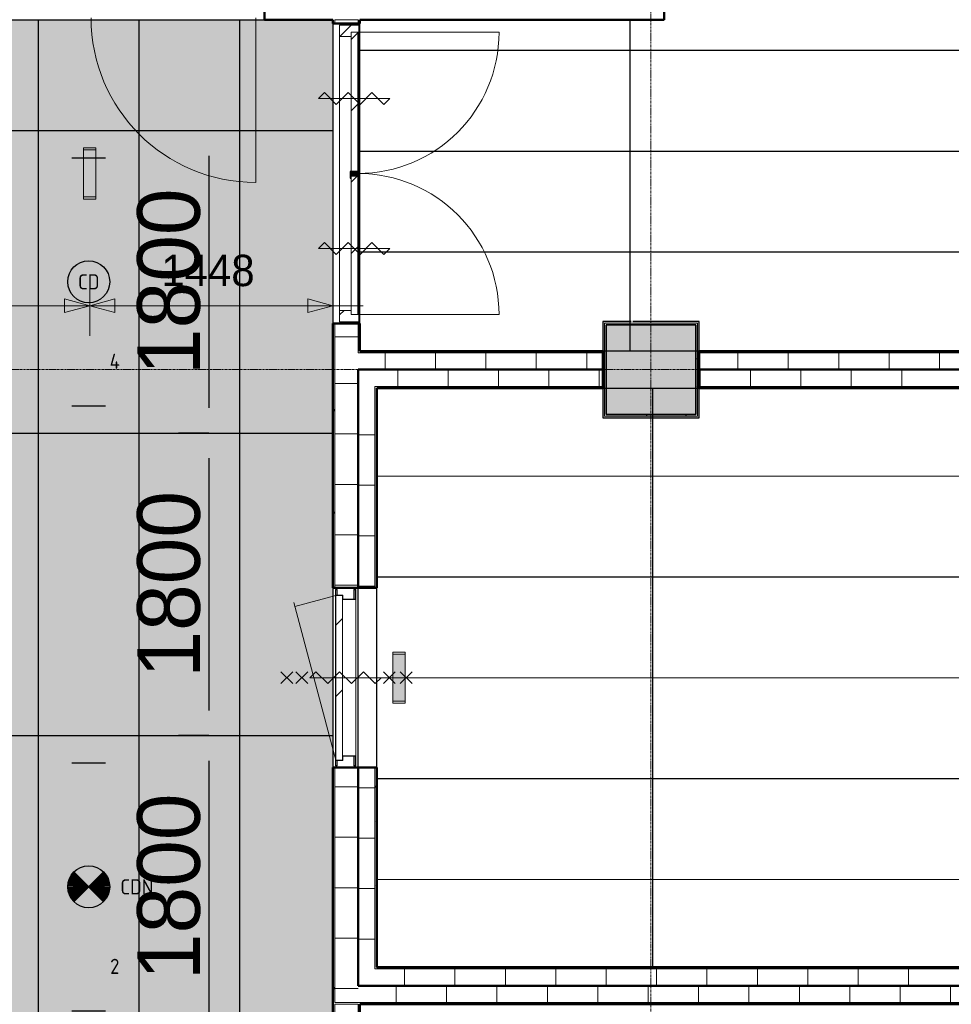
# Model space of a CAD drawing. Header units: millimetres. Extents: x -1224 to 86389, y -20577 to 46356.
# Tile 39 of 46: x 44759 to 50305, y 21052 to 26910. Entities that reach past the tile are written whole.
import ezdxf
from ezdxf.enums import TextEntityAlignment as Align

# ---------------------------------------------------------------- set-up
doc = ezdxf.new("R2010")
doc.units = ezdxf.units.MM
doc.linetypes.add('stramien', pattern=[22.225, 12.7, -3.175, 3.175, -3.175])
for name, color, linetype, lineweight in [('A-ANNO-DIMS', 1, 'Continuous', 18), ('A-CLNG-SUSP', 5, 'Continuous', 25), ('A-DETL-GENF', 3, 'Continuous', 18), ('A-DOOR', 1, 'Continuous', 25), ('A-FLOR-PATT', 8, 'Continuous', 18), ('A-GENM', 6, 'Continuous', 18), ('A-WALL-PATT', 2, 'Continuous', 50), ('I-WALL', 2, 'Continuous', 25), ('S-COLS', 6, 'Continuous', 18), ('S-GRID', 1, 'Continuous', 18)]:
    doc.layers.add(name, color=color, linetype=linetype, lineweight=lineweight)
for name, color, linetype in [('ATN HWC', 240, 'Continuous'), ('ATN Lattenplafond', 20, 'Continuous'), ('EL6311--', 3, 'Continuous'), ('EL6321--', 3, 'Continuous')]:
    doc.layers.add(name, color=color, linetype=linetype)
doc.styles.add('Frutiger', font='txt', dxfattribs={"height": 186.571782})
doc.styles.add('Frutiger_3', font='txt', dxfattribs={"height": 373.143564})
doc.styles.add('STABICAD-018', font='ISO8.SHX', dxfattribs={"height": 90})
doc.dimstyles.new('00_KU_2_5mm_-_pijl', dxfattribs={"dimscale": 304.8, "dimtxt": 250, "dimasz": 0.492126, "dimexe": 0.590551, "dimexo": 0.0625, "dimgap": 0.164042, "dimtad": 1, "dimdec": 0, "dimzin": 0, "dimdsep": 46, "dimtxsty": 'Frutiger_3', "dimsah": 1, "dimcen": 0.09, "dimdle": 0.590551, "dimazin": 0, "dimtfac": 1, "dimtdec": 0, "dimtix": 1, "dimtmove": 0, "dimatfit": 3, "dimfxl": 0.590551, "dimfxlon": 1, "dimtvp": 1, "dimtolj": 1, "dimtzin": 0, "dimarcsym": 2})

# ---------------------------------------------------------------- blocks, each defined once
blk = doc.blocks.new('*U30')
at = {"color": 0, "linetype": 'ByBlock'}
for p, q in [((-14.76, 2), (-14.76, -2)), ((14.76, 2), (14.76, -2))]:
    blk.add_line(p, q, dxfattribs=at)
at = {"color": 0, "linetype": 'Continuous'}
blk.add_circle((0, 0), 2.5, dxfattribs=at)
at = {"color": 0, "linetype": 'ByBlock'}
for points in [[(-2.5, 0.75), (-14.76, 0.75), (-2.5, -0.75), (-14.76, -0.75)], [(2.5, 0.75), (14.76, 0.75), (2.5, -0.75), (14.76, -0.75)]]:
    blk.add_solid(points, dxfattribs=at)
at = {"color": 0, "linetype": 'Continuous', "style": 'STABICAD-018'}
for tag, p in [('PANEL', (0, 8)), ('CIRCUIT', (0, 5)), ('SUBCIRCUIT', (4.5, 5)), ('LIGHTFIXTURECODE', (0, 0)), ('SWITCHCODE', (4.5, -3))]:
    blk.add_attdef(tag, text='', height=1.8, dxfattribs=at).set_placement(p, align=Align.MIDDLE)
blk = doc.blocks.new('E00018')
at = {"color": 0, "linetype": 'Continuous'}
for p, q in [((-1.77, -1.77), (1.77, 1.77)), ((1.77, -1.77), (-1.77, 1.77))]:
    blk.add_line(p, q, dxfattribs=at)
at = {"color": 0, "linetype": 'Continuous', "const_width": 2.5}
for points in [[(-0.88, 0.88, -0.198912), (0, 1.25, -0.198912), (0.88, 0.88, -1)], [(-0.88, -0.88, 0.198912), (0, -1.25, 0.198912), (0.88, -0.88, 1)]]:
    blk.add_lwpolyline(points, format="xyb", dxfattribs=at)
blk = doc.blocks.new('*U32')
at = {"color": 0, "linetype": 'ByBlock'}
for p, q in [((-14.76, 2), (-14.76, -2)), ((14.76, 2), (14.76, -2))]:
    blk.add_line(p, q, dxfattribs=at)
at = {"color": 0, "linetype": 'Continuous'}
blk.add_circle((0, 0), 2.5, dxfattribs=at)
at = {"color": 0, "linetype": 'ByBlock'}
for points in [[(-2.5, 0.75), (-14.76, 0.75), (-2.5, -0.75), (-14.76, -0.75)], [(2.5, 0.75), (14.76, 0.75), (2.5, -0.75), (14.76, -0.75)]]:
    blk.add_solid(points, dxfattribs=at)
blk.add_blockref('E00018', (0, 0), dxfattribs=at)
at = {"color": 0, "linetype": 'Continuous', "style": 'STABICAD-018'}
for tag, p in [('PANEL', (0, 8)), ('CIRCUIT', (0, 5)), ('SUBCIRCUIT', (4.5, 5)), ('LIGHTFIXTURECODE', (0, 0)), ('SWITCHCODE', (4.5, -3))]:
    blk.add_attdef(tag, text='', height=1.8, dxfattribs=at).set_placement(p, align=Align.MIDDLE)
blk = doc.blocks.new('*D43')
at = {"layer": 'ATN Lattenplafond', "color": 0, "lineweight": -2, "transparency": 16777216}
for p, q in [((45884.5, 24450.7), (46064.5, 24450.7)), ((45884.5, 24300.7), (45884.5, 22800.7)), ((45884.5, 22650.7), (45704.5, 22650.7))]:
    blk.add_line(p, q, dxfattribs=at)
at = {"layer": 'ATN Lattenplafond', "color": 0, "transparency": 16777216}
for points in [[(45859.5, 24300.7), (45909.5, 24300.7), (45884.5, 24450.7)], [(45859.5, 22800.7), (45909.5, 22800.7), (45884.5, 22650.7)]]:
    blk.add_solid(points, dxfattribs=at)
at = {"layer": 'Defpoints', "color": 0, "transparency": 16777216}
for p in [(45881, 24450.7), (45884.5, 22650.7), (45884.5, 22650.7)]:
    blk.add_point(p, dxfattribs=at)
at = {"layer": 'ATN Lattenplafond', "color": 0, "transparency": 16777216, "insert": (45647.9, 23550.7), "char_height": 373.14, "attachment_point": 5, "rotation": 90, "style": 'Frutiger_3'}
blk.add_mtext('\\A1;1800', dxfattribs=at)
blk = doc.blocks.new('*D44')
at = {"layer": 'ATN Lattenplafond', "color": 0, "lineweight": -2, "transparency": 16777216}
for p, q in [((45884.5, 22650.7), (46064.5, 22650.7)), ((45884.5, 22500.7), (45884.5, 21000.7)), ((45884.5, 20850.7), (45704.5, 20850.7))]:
    blk.add_line(p, q, dxfattribs=at)
at = {"layer": 'ATN Lattenplafond', "color": 0, "transparency": 16777216}
for points in [[(45859.5, 22500.7), (45909.5, 22500.7), (45884.5, 22650.7)], [(45859.5, 21000.7), (45909.5, 21000.7), (45884.5, 20850.7)]]:
    blk.add_solid(points, dxfattribs=at)
at = {"layer": 'Defpoints', "color": 0, "transparency": 16777216}
for p in [(45881, 22650.7), (45884.5, 20850.7), (45884.5, 20850.7)]:
    blk.add_point(p, dxfattribs=at)
at = {"layer": 'ATN Lattenplafond', "color": 0, "transparency": 16777216, "insert": (45647.9, 21750.7), "char_height": 373.14, "attachment_point": 5, "rotation": 90, "style": 'Frutiger_3'}
blk.add_mtext('\\A1;1800', dxfattribs=at)
blk = doc.blocks.new('*D48')
at = {"layer": 'ATN Lattenplafond', "color": 0, "lineweight": -2, "transparency": 16777216}
for p, q in [((45884.5, 26250.7), (46064.5, 26250.7)), ((45884.5, 26100.7), (45884.5, 24600.7)), ((45884.5, 24450.7), (45704.5, 24450.7))]:
    blk.add_line(p, q, dxfattribs=at)
at = {"layer": 'ATN Lattenplafond', "color": 0, "transparency": 16777216}
for points in [[(45859.5, 26100.7), (45909.5, 26100.7), (45884.5, 26250.7)], [(45859.5, 24600.7), (45909.5, 24600.7), (45884.5, 24450.7)]]:
    blk.add_solid(points, dxfattribs=at)
at = {"layer": 'Defpoints', "color": 0, "transparency": 16777216}
for p in [(45881, 26250.7), (45884.5, 24450.7), (45884.5, 24450.7)]:
    blk.add_point(p, dxfattribs=at)
at = {"layer": 'ATN Lattenplafond', "color": 0, "transparency": 16777216, "insert": (45647.9, 25350.7), "char_height": 373.14, "attachment_point": 5, "rotation": 90, "style": 'Frutiger_3'}
blk.add_mtext('\\A1;1800', dxfattribs=at)

msp = doc.modelspace()

# ---------------------------------------------------------------- hatches: boundary and pattern name
at = {"layer": 'A-ANNO-DIMS'}
for points in [[(45176, 25208.4), (45026, 25248.6), (45026, 25168.2)], [(45176, 25208.4), (45026, 25248.6), (45026, 25168.2)], [(45176, 25208.4), (45326, 25168.2), (45326, 25248.6)], [(45176, 25208.4), (45326, 25168.2), (45326, 25248.6)], [(46624.3, 25208.4), (46474.3, 25248.6), (46474.3, 25168.2)]]:
    msp.add_hatch(color=256, dxfattribs=at).paths.add_polyline_path(points, flags=0)
at = {"layer": 'A-DOOR', "lineweight": 18}
h = msp.add_hatch(dxfattribs=at)
h.set_pattern_fill('FP_134', color=256, angle=90, style=0, pattern_type=2)
h.set_pattern_definition([(45, (0.0004, -0.0001), (-91.92388, 91.92388), [])])
h.paths.add_polyline_path([(46777.8, 25113.2), (46777.8, 25155.2), (46732.8, 25155.2), (46732.8, 25180.2), (46663.8, 25180.2), (46663.8, 25113.2), (46760.4, 25113.2)], flags=0)
h.paths.add_polyline_path([(46732.8, 26810.2), (46732.8, 26835.2), (46777.8, 26835.2), (46777.8, 26877.2), (46663.8, 26877.2), (46663.8, 26810.2)], flags=0)
h = msp.add_hatch(dxfattribs=at)
h.set_pattern_fill('FP_136', color=256, angle=90, style=0, pattern_type=2)
h.set_pattern_definition([(45, (0.0004, 0.0001), (-212.132, 212.132), [])])
h.paths.add_polyline_path([(46732.8, 26007.8), (46772.1, 26007.8), (46772.8, 26835.2), (46732.8, 26835.2), (46732.8, 26021.8)], flags=0)
h = msp.add_hatch(dxfattribs=at)
h.set_pattern_fill('FP_135', color=256, angle=90, style=0, pattern_type=2)
h.set_pattern_definition([(45, (0.0004, -0.0001), (-212.132, 212.132), [])])
h.paths.add_polyline_path([(46760.4, 25155.2), (46772.8, 25155.2), (46772.1, 25981.8), (46732.8, 25981.8), (46732.8, 25155.2)], flags=0)
h.paths.add_polyline_path([(46772.1, 25986.8), (46772.1, 25995.2), (46732.8, 25995.2), (46732.8, 25986.8)], flags=0)
h = msp.add_hatch(dxfattribs=at)
h.set_pattern_fill('FP_216', color=256, angle=90, style=0, pattern_type=2)
h.set_pattern_definition([(45, (0.0004, -0.0002), (-212.132, 212.132), [])])
h.paths.add_polyline_path([(46681.8, 22504.8), (46681.8, 23484.8), (46641.8, 23484.8), (46641.8, 22504.8)], flags=0)
at = {"layer": 'A-FLOR-PATT'}
h = msp.add_hatch(color=50, dxfattribs=at)
h.paths.add_polyline_path([(52906.9, 2678.2), (53916.6, 2678.2), (53916.6, 2928.2), (54166.6, 2928.2), (54166.6, 2980.2), (52283.6, 2980.2), (52283.6, 2678.2), (52292.3, 2678.2)], flags=0)
h.paths.add_polyline_path([(50449.6, 2678.2), (52083.6, 2678.2), (52083.6, 2980.2), (50449.6, 2980.2), (50449.6, 2871.9)], flags=0)
h.paths.add_polyline_path([(50249.6, 2978.2), (50249.6, 2980.2), (43716.6, 2980.2), (43716.6, 2978.2), (47375, 2978.2)], flags=0)
h.paths.add_polyline_path([(42729.6, 8041.2), (43303.6, 8041.2), (43303.6, 8615.2), (42729.6, 8615.2), (42729.6, 8051.2)], flags=0)
h.paths.add_polyline_path([(48783.6, 8051.2), (48793.6, 8051.2), (48793.6, 8605.2), (48239.6, 8605.2), (48239.6, 8051.2), (48249.6, 8051.2)], flags=0)
h.paths.add_polyline_path([(48759.1, 8061.2), (48249.6, 8061.2), (48249.6, 8595.2), (48783.6, 8595.2), (48783.6, 8061.2), (48763.3, 8061.2)], flags=0)
h.paths.add_polyline_path([(42749.6, 8061.2), (42749.6, 8595.2), (43283.6, 8595.2), (43283.6, 8061.2)], flags=0)
h.paths.add_polyline_path([(43303.6, 13541.2), (43303.6, 14115.2), (42729.6, 14115.2), (42729.6, 13541.2), (43283.6, 13541.2)], flags=0)
h.paths.add_polyline_path([(48783.6, 13551.2), (48793.6, 13551.2), (48793.6, 14105.2), (48239.6, 14105.2), (48239.6, 13551.2), (48249.6, 13551.2)], flags=0)
h.paths.add_polyline_path([(48778.3, 13561.2), (48249.6, 13561.2), (48249.6, 14095.2), (48783.6, 14095.2), (48783.6, 13561.2)], flags=0)
h.paths.add_polyline_path([(43260.8, 13561.2), (42749.6, 13561.2), (42749.6, 14095.2), (43283.6, 14095.2), (43283.6, 13561.2)], flags=0)
h.paths.add_polyline_path([(54136.2, 17385.2), (54166.6, 17385.2), (54166.6, 17395.2), (53816.6, 17395.2), (53816.6, 17385.2)], flags=0)
h.paths.add_polyline_path([(43715.1, 17393.2), (43716.6, 17393.2), (43716.6, 17395.2), (37666.6, 17395.2), (37666.6, 17393.2), (43687.1, 17393.2)], flags=0)
h.paths.add_polyline_path([(53816.6, 17595.2), (54166.6, 17595.2), (54166.6, 17605.2), (53816.6, 17605.2)], flags=0)
h.paths.add_polyline_path([(43116.6, 17705.2), (43116.6, 17715.2), (42916.6, 17715.2), (42916.6, 17705.2), (43072.5, 17705.2)], flags=0)
h.paths.add_polyline_path([(41566.6, 17908.2), (41566.6, 19078.2), (41416.6, 19078.2), (41416.6, 17908.2), (41535.8, 17908.2)], flags=0)
h.paths.add_polyline_path([(48240.6, 19051.2), (48793.6, 19051.2), (48793.6, 19605.2), (48240.6, 19605.2), (48240.6, 19227.9)], flags=0)
h.paths.add_polyline_path([(48763.4, 19061.2), (48249.6, 19061.2), (48249.6, 19595.2), (48783.6, 19595.2), (48783.6, 19061.2)], flags=0)
h.paths.add_polyline_path([(54166.6, 19227.9), (54166.6, 19228.2), (54136.2, 19227.9)], flags=0)
h.paths.add_polyline_path([(31748.7, 19478.2), (31916.6, 19478.2), (31916.6, 19480.2), (18922, 19480.2), (18922, 19490.2), (15782, 19490.2), (15782, 19480.2), (4674.6, 19480.2), (4674.6, 19490.2), (4666.6, 19490.2), (4666.6, 19478.2), (31743.1, 19478.2)], flags=0)
h.paths.add_polyline_path([(41535.8, 19578.2), (41566.6, 19578.2), (41565.5, 20734.4), (41416.6, 20734.4), (41416.6, 19578.2)], flags=0)
h.paths.add_polyline_path([(43564.6, 20951.2), (43564.6, 21061.2), (43563.3, 21061.2), (43563.3, 20951.2)], flags=0)
h.paths.add_polyline_path([(31916.6, 21051.2), (31916.6, 23626.2), (31766.6, 23626.2), (31766.6, 23346.8), (31770.6, 23346.8), (31770.6, 21682.8), (31766.6, 21682.8), (31766.6, 21051.2)], flags=0)
h.paths.add_polyline_path([(31656.6, 21051.2), (31656.6, 23736.2), (31606.6, 23736.2), (31606.6, 21051.2)], flags=0)
h.paths.add_polyline_path([(53521.6, 21051.2), (54166.6, 21051.2), (54166.6, 21061.2), (53816.6, 21061.2), (53816.6, 21051.9), (52292.3, 21051.2)], flags=0)
h.paths.add_polyline_path([(35990.6, 21053.2), (35990.6, 21061.2), (32116.6, 21061.2), (32116.6, 21053.2), (35082, 21053.2)], flags=0)
h.paths.add_polyline_path([(36090.6, 21053.2), (36416.6, 21053.2), (36416.6, 21061.2), (36090.6, 21061.2)], flags=0)
h.paths.add_polyline_path([(46784.3, 21061.9), (46784.3, 21062.9), (46774.3, 21061.9)], flags=0)
h.paths.add_polyline_path([(54136.2, 21261.2), (54166.6, 21261.2), (54166.6, 21271.2), (53816.6, 21271.2), (53816.6, 21261.2)], flags=0)
h.paths.add_polyline_path([(54166.6, 22894.9), (54166.6, 22895.2), (54136.2, 22894.9)], flags=0)
h.paths.add_polyline_path([(31916.6, 23736.2), (31916.6, 23968.4), (31906.6, 23968.4), (31906.6, 23736.2), (31911.6, 23736.2)], flags=0)
h.paths.add_polyline_path([(32116.6, 23781.2), (32121.6, 23781.2), (32121.6, 23791.2), (32126.6, 23791.2), (32126.6, 24551.2), (32121.6, 24551.2), (32121.6, 24561.2), (32116.6, 24561.2), (32116.6, 23789.7)], flags=0)
h.paths.add_polyline_path([(48239.6, 24541.2), (48803.6, 24541.2), (48803.6, 24717.9), (48793.6, 24717.9), (48793.6, 24551.2), (48239.6, 24551.2), (48239.6, 24717.9), (48229.6, 24717.9), (48229.6, 24541.2)], flags=0)
h.paths.add_polyline_path([(32288.6, 24551.2), (32293.6, 24551.2), (32293.6, 25105.2), (32123.6, 25105.2), (32123.6, 26910.2), (32091.6, 26910.2), (32091.6, 25105.2), (31739.6, 25105.2), (31739.6, 25095.2), (32283.6, 25095.2), (32283.6, 24561.2), (32288.6, 24561.2)], flags=0)
h.paths.add_polyline_path([(31916.6, 24551.2), (31916.6, 24561.2), (31911.6, 24561.2), (31911.6, 24551.2)], flags=0)
h.paths.add_polyline_path([(31739.6, 24551.2), (31749.6, 24551.2), (31749.6, 24556.2), (31739.6, 24556.2)], flags=0)
h.paths.add_polyline_path([(26792.7, 24561.2), (26791.6, 24863), (26786.8, 24864.5), (26783.6, 24865.2), (26784.2, 24561.2)], flags=0)
h.paths.add_polyline_path([(21289.8, 24862.8), (21289.8, 24863.9), (21287.7, 24863.2)], flags=0)
h.paths.add_polyline_path([(21283.6, 24561.2), (21292.7, 24561.2), (21292.7, 24861.8), (21289.8, 24862.8), (21283.6, 24862.4), (21283.6, 24584.6)], flags=0)
h.paths.add_polyline_path([(15783.6, 24561.2), (15792.7, 24561.2), (15791.6, 24863), (15788, 24864.2), (15783.6, 24865.2), (15783.6, 24584.6)], flags=0)
h.paths.add_polyline_path([(10289.8, 24862.8), (10289.8, 24863.9), (10287.7, 24863.2)], flags=0)
h.paths.add_polyline_path([(10292.7, 24561.2), (10292.7, 24861.8), (10289.8, 24862.8), (10283.6, 24862.4), (10283.6, 24561.2)], flags=0)
h.paths.add_polyline_path([(54136.2, 24717.9), (54166.6, 24717.9), (54166.6, 24728.2), (53844.6, 24727.9), (53844.6, 24717.9)], flags=0)
h.paths.add_polyline_path([(21288.7, 24885.4), (21292.7, 24885.7), (21292.7, 25095.2), (21283.6, 25095.2), (21284.3, 24887.2), (21288.5, 24885.5)], flags=0)
h.paths.add_polyline_path([(10288.7, 24885.4), (10292.7, 24885.7), (10292.7, 25095.2), (10283.6, 25095.2), (10284.3, 24887.2), (10288.5, 24885.5)], flags=0)
h.paths.add_polyline_path([(26786.8, 24892.5), (26786, 24891.6), (26786.4, 24891.5)], flags=0)
h.paths.add_polyline_path([(26792.7, 24885.8), (26792.7, 25095.2), (26783.6, 25095.2), (26784.2, 24989), (26786.4, 24987.5), (26786.8, 24986.5), (26787.6, 24890.8), (26789.3, 24887.2), (26791.6, 24886.3)], flags=0)
h.paths.add_polyline_path([(15786.8, 24892.5), (15786, 24891.6), (15786.4, 24891.5)], flags=0)
h.paths.add_polyline_path([(15792.7, 24885.8), (15792.7, 25095.2), (15783.6, 25095.2), (15783.6, 24989.3), (15786.4, 24987.5), (15786.8, 24986.5), (15787.6, 24890.8), (15789.3, 24887.2)], flags=0)
h.paths.add_polyline_path([(53844.6, 24928.2), (54166.6, 24928.2), (54166.6, 24937.9), (53844.6, 24937.9)], flags=0)
h.paths.add_polyline_path([(48803.6, 24937.9), (48803.6, 25115.2), (48409.6, 25115.2), (48409.6, 25105.2), (48793.6, 25105.2), (48793.6, 24937.9)], flags=0)
h.paths.add_polyline_path([(48229.6, 24937.9), (48239.6, 24937.9), (48239.6, 25105.2), (48399.6, 25105.2), (48399.6, 25115.2), (48229.6, 25115.2), (48229.6, 25095.2)], flags=0)
h.paths.add_polyline_path([(54166.6, 26560.9), (54166.6, 26561.2), (54136.2, 26560.9)], flags=0)
h.paths.add_polyline_path([(32091.6, 27020.2), (34442.6, 27020.2), (34442.6, 27266.6), (34438.6, 27266.6), (34438.6, 28675.2), (34436.6, 28675.2), (34436.6, 27255.2), (34440.6, 27255.2), (34440.6, 27145.2), (34413.6, 27145.2), (34413.6, 27045.2), (32183.6, 27045.2), (32183.6, 30061.2), (31749.6, 30061.2), (31749.6, 30055.2), (31941.6, 30055.2), (31941.6, 30060.2), (32091.6, 30060.2), (32091.6, 27174.2)], flags=0)
h.paths.add_polyline_path([(36553.6, 27020.2), (38824.6, 27020.2), (38824.6, 35678.2), (37616.6, 35678.2), (37616.6, 35641.2), (38766.6, 35641.2), (38766.6, 35541.2), (38801.6, 35540.6), (38801.6, 27045.2), (36553.6, 27045.2), (36553.6, 27145.2), (36529.6, 27145.2), (36530.6, 27020.2)], flags=0)
h.paths.add_polyline_path([(44301.8, 27070.2), (44601.6, 27070.4), (44601.3, 27259.7), (43061.6, 27259.7), (43061.6, 27070.2), (43994.5, 27070.2)], flags=0)
h.paths.add_polyline_path([(42951.6, 27070.2), (42951.6, 27359.7), (42945.6, 27359.7), (42945.6, 27111.2), (38934.6, 27111.2), (38934.6, 27070.2), (42945.6, 27070.2)], flags=0)
h.paths.add_polyline_path([(34555.6, 28329.7), (34555.6, 28339.7), (34548.6, 28339.7), (34548.6, 28334.7), (34552.6, 28334.7), (34552.6, 28329.7)], flags=0)
h.paths.add_polyline_path([(36419.6, 28329.7), (36419.6, 28334.7), (36423.6, 28334.7), (36423.6, 28339.7), (36411.6, 28339.7), (36411.6, 28329.7)], flags=0)
h.paths.add_polyline_path([(54166.6, 28394.9), (54166.6, 28395.2), (54136.2, 28394.9)], flags=0)
h.paths.add_polyline_path([(36423.6, 28439.7), (36423.6, 28565.2), (36420.6, 28565.2), (36420.6, 28465.2), (34548.6, 28465.2), (34549.5, 28439.7), (36420.6, 28439.7)], flags=0)
h.paths.add_polyline_path([(22889.6, 29514.2), (22949.6, 29514.2), (22949.6, 30061.2), (22814.6, 30061.2), (22814.6, 30041.2), (22889.6, 30041.2), (22889.6, 29846)], flags=0)
h.paths.add_polyline_path([(48446.6, 30041.2), (48803.6, 30041.2), (48803.6, 30615.2), (48229.6, 30615.2), (48229.6, 30041.2), (48436.6, 30041.2)], flags=0)
h.paths.add_polyline_path([(37249.6, 30041.2), (37808.3, 30041.2), (37808.3, 30615.2), (37234.3, 30615.2), (37234.3, 30041.2)], flags=0)
h.paths.add_polyline_path([(19134.8, 30041.2), (19278.6, 30041.2), (19278.6, 30061.2), (19083.6, 30061.2), (19083.6, 30051.2), (19073.6, 30051.2), (19073.6, 30041.2), (19101, 30041.2)], flags=0)
h.paths.add_polyline_path([(21074.5, 30041.2), (21283.6, 30041.2), (21283.6, 30051.2), (20749.6, 30051.2), (20749.6, 30041.2), (20945, 30041.2)], flags=0)
h.paths.add_polyline_path([(48446.6, 30051.2), (48239.6, 30051.2), (48239.6, 30605.2), (48793.6, 30605.2), (48793.6, 30051.2), (48586.6, 30051.2)], flags=0)
h.paths.add_polyline_path([(37569.2, 30061.2), (37249.6, 30061.2), (37249.6, 30595.2), (37783.6, 30595.2), (37783.6, 30061.2), (37621.3, 30061.2)], flags=0)
h.paths.add_polyline_path([(26244.6, 30061.2), (26249.6, 30061.8), (26249.6, 30595.2), (26244.6, 30595.2), (26244.6, 30061.9)], flags=0)
h.paths.add_polyline_path([(15783.6, 30061.2), (15792.7, 30061.2), (15792.7, 30595.2), (15783.6, 30595.2), (15783.6, 30162.2)], flags=0)
h.paths.add_polyline_path([(10292.7, 30061.2), (10292.7, 30595.2), (10283.6, 30595.2), (10283.6, 30061.2)], flags=0)
h.paths.add_polyline_path([(22746.6, 30186.2), (22749.6, 30186.2), (22749.6, 30328.2), (22746.6, 30327.7)], flags=0)
h.paths.add_polyline_path([(19283.6, 30186.2), (19286.6, 30186.2), (19286.6, 30328.2), (19283.6, 30328.2), (19283.6, 30221.2)], flags=0)
h.paths.add_polyline_path([(32183.6, 30595.2), (32183.6, 35641.2), (37416.6, 35641.2), (37416.6, 35678.2), (32116.6, 35678.2), (32116.6, 30595.2)], flags=0)
h.paths.add_polyline_path([(31445.8, 31495.2), (31916.6, 31495.2), (31916.6, 31508.2), (26244.6, 31508.2), (26244.6, 31495.2), (31401.6, 31495.2)], flags=0)
h.paths.add_polyline_path([(24787.8, 31508.2), (24787.8, 31508.7), (24783.6, 31508.2)], flags=0)
h.paths.add_polyline_path([(54166.6, 33894.9), (54166.6, 33895.2), (54136.2, 33894.9)], flags=0)
h.paths.add_polyline_path([(38155.3, 35306.2), (38591.6, 35306.2), (38591.6, 35431.2), (37646.6, 35431.2), (37646.8, 35306.2)], flags=0)
h.paths.add_polyline_path([(35082, 35306.2), (35438.6, 35306.2), (35438.6, 35431.2), (34478.6, 35431.2), (34478.8, 35306.2)], flags=0)
h.paths.add_polyline_path([(17449.6, 35628.2), (17449.6, 35978.2), (17249.6, 35978.2), (17249.6, 35628.2), (17257.1, 35628.2)], flags=0)
h.paths.add_polyline_path([(42457.8, 35668.2), (48436.6, 35668.2), (48436.6, 35678.2), (41376.6, 35678.2), (41376.6, 35668.2), (41843.2, 35668.2)], flags=0)
h.paths.add_polyline_path([(4671.6, 35673.2), (4676.6, 35673.2), (4676.6, 35678.2), (4666.6, 35677.2), (4666.6, 35673.2), (4671, 35673.2)], flags=0)
h.paths.add_polyline_path([(53916.3, 35728.2), (53916.6, 35728.2), (53916.3, 35938.9)], flags=0)
h.paths.add_polyline_path([(38924.6, 35828.2), (39249.6, 35828.2), (39249.6, 35978.2), (37616.6, 35978.2), (37616.6, 35828.2), (38824.6, 35828.2)], flags=0)
h.paths.add_polyline_path([(36311.3, 35828.2), (37416.6, 35828.2), (37416.6, 35978.2), (35783.6, 35978.2), (35783.6, 35828.2)], flags=0)
h.paths.add_polyline_path([(18793.7, 35968.2), (19083.6, 35968.2), (19083.6, 35978.2), (17459.6, 35978.2), (17459.6, 35968.2), (18486.4, 35968.2)], flags=0)
at = {"layer": 'A-GENM'}
for points in [[(45212.5, 26135.2), (45139.5, 26135.2), (45139.5, 25855.2), (45212.5, 25855.2)], [(47016.6, 22855.2), (47053.1, 22855.2), (47053.1, 23135.2), (46980.1, 23135.2), (46980.1, 22855.2), (47007.2, 22855.2)]]:
    msp.add_hatch(color=256, dxfattribs=at).paths.add_polyline_path(points, flags=0)
h = msp.add_hatch(dxfattribs=at)
h.set_pattern_fill('FP_110', color=256, style=0, pattern_type=2)
h.set_pattern_definition([(0, (0.0004, -0.0001), (406.4, 101.6), [33.528, -271.272, 33.528, -1896.872]), (0, (0.0004, -0.0001), (406.4, 101.6), [-338.328, -271.272, 33.528, -576.072, -1016]), (0, (0.0004, -0.0001), (406.4, 101.6), [-1219.2, 33.528, -271.272, 33.528, -677.672]), (0, (0.0004, -0.0001), (406.4, 101.6), [-1557.528, -169.672, 33.528, -474.472]), (120, (152.4, 50.8), (-291.18818, 301.15272), [33.528, -271.272, 33.528, -1896.872]), (120, (152.4, 50.8), (-291.18818, 301.15272), [-338.328, -271.272, 33.528, -576.072, -1016]), (120, (152.4, 50.8), (-291.18818, 301.15272), [-1219.2, 33.528, -271.272, 33.528, -677.672]), (120, (152.4, 50.8), (-291.18818, 301.15272), [-1557.528, -169.672, 33.528, -474.472]), (240, (203.2, 254), (-115.21182, -402.75272), [33.528, -271.272, 33.528, -1896.872]), (240, (203.2, 254), (-115.21182, -402.75272), [-338.328, -271.272, 33.528, -576.072, -1016]), (240, (203.2, 254), (-115.21182, -402.75272), [-1219.2, 33.528, -271.272, 33.528, -677.672]), (240, (203.2, 254), (-115.21182, -402.75272), [-1557.528, -169.672, 33.528, -474.472])])
h.paths.add_polyline_path([(48604.4, 24551.2), (48793.6, 24551.2), (48793.6, 25105.2), (48239.6, 25105.2), (48239.6, 24551.2)], flags=0)
h.paths.add_polyline_path([(48249.6, 24561.2), (48249.6, 25095.2), (48783.6, 25095.2), (48783.6, 24561.2), (48604.4, 24561.2)], flags=0)
h = msp.add_hatch(dxfattribs=at)
h.set_pattern_fill('FP_215', color=256, angle=-90, style=0, pattern_type=2)
h.set_pattern_definition([(45, (0.0004, -0.0001), (-500, 500), []), (45, (170, -0.0001), (-500, 500), []), (45, (180, -0.0001), (-500, 500), []), (45, (190, -0.0001), (-500, 500), []), (45, (200, -0.0001), (-500, 500), []), (45, (210, -0.0001), (-500, 500), []), (45, (220, -0.0001), (-500, 500), []), (45, (230, -0.0001), (-500, 500), [])])
h.paths.add_polyline_path([(46649.3, 22469.8), (46649.3, 22471.8), (46641.3, 22471.8), (46641.3, 22502.8), (46683.8, 22502.8), (46683.8, 22527.5), (46757.3, 22527.5), (46757.3, 22471.8), (46749.3, 22471.8), (46749.3, 22469.8), (46759.3, 22469.8), (46759.3, 22529.8), (46681.8, 22529.8), (46681.8, 22504.8), (46639.3, 22504.8), (46639.3, 22469.8)], flags=0)
h.paths.add_polyline_path([(46681.8, 23459.8), (46759.3, 23459.8), (46759.3, 23519.8), (46749.3, 23519.8), (46749.3, 23517.8), (46757.3, 23517.8), (46757.3, 23462.1), (46683.8, 23462.1), (46683.8, 23486.8), (46641.3, 23486.8), (46641.3, 23517.8), (46649.3, 23517.8), (46649.3, 23519.8), (46639.3, 23519.8), (46639.3, 23484.8), (46681.8, 23484.8)], flags=0)
at = {"layer": 'ATN Lattenplafond'}
h = msp.add_hatch(dxfattribs=at)
h.set_pattern_fill('ANSI36', color=254, scale=20, angle=45)
h.paths.add_polyline_path([(32123.6, 26910.2), (34552.6, 26910.2), (34552.6, 28329.7), (36419.6, 28329.7), (36419.6, 26910.2), (46624.3, 26910.2), (46624.3, 15408.2), (43716.6, 15408.2), (43724.6, 23791.2), (32126.6, 23791.2), (32126.6, 24551.2), (32293.6, 24551.2), (32293.6, 25105.2), (32123.6, 25105.2)])
at = {"layer": 'S-COLS', "lineweight": 5}
msp.add_hatch(color=256, dxfattribs=at).paths.add_polyline_path([(48249.6, 24561.2), (48783.6, 24561.2), (48783.6, 25095.2), (48249.6, 25095.2)], flags=0)

# ---------------------------------------------------------------- linework, layer by layer
at = {"layer": 'A-ANNO-DIMS'}
for p, q in [((45176, 25388.4), (45176, 25028.4)), ((45176, 25208.4), (45176, 25388.4)), ((45176, 25388.4), (45176, 25028.4)), ((45176, 25208.4), (45176, 25388.4)), ((46624.3, 25388.4), (46624.3, 25028.4)), ((46624.3, 25208.4), (46624.3, 25388.4)), ((43546.6, 25208.4), (45176, 25208.4)), ((45176, 25208.4), (45026, 25248.6)), ((45026, 25248.6), (45026, 25168.2)), ((45176, 25208.4), (45026, 25248.6)), ((45026, 25248.6), (45026, 25168.2)), ((45026, 25168.2), (45176, 25208.4)), ((45026, 25168.2), (45176, 25208.4)), ((45326, 25248.6), (45176, 25208.4)), ((45326, 25248.6), (45176, 25208.4)), ((45176, 25208.4), (46804.3, 25208.4)), ((45176, 25208.4), (45326, 25168.2)), ((45176, 25208.4), (45326, 25168.2)), ((45326, 25168.2), (45326, 25248.6)), ((45326, 25168.2), (45326, 25248.6)), ((46624.3, 25208.4), (46474.3, 25248.6)), ((46474.3, 25248.6), (46474.3, 25168.2)), ((46474.3, 25168.2), (46624.3, 25208.4))]:
    msp.add_line(p, q, dxfattribs=at)
at = {"layer": 'A-CLNG-SUSP'}
for p, q in [((46624.3, 26887.2), (46624.3, 25103.2)), ((48399.6, 25115.2), (48229.6, 25115.2)), ((48229.6, 25115.2), (48229.6, 24937.9)), ((48803.6, 25115.2), (48409.6, 25115.2)), ((48803.6, 24937.9), (48803.6, 25115.2)), ((48229.6, 24717.9), (48229.6, 24541.2)), ((48803.6, 24541.2), (48803.6, 24717.9)), ((48229.6, 24541.2), (48803.6, 24541.2))]:
    msp.add_line(p, q, dxfattribs=at)
at = {"layer": 'A-DETL-GENF'}
for p, q in [((46573.1, 26476.6), (46537.8, 26441.2)), ((46537.8, 26441.2), (46962, 26441.2)), ((46643.8, 26405.8), (46573.1, 26476.6)), ((46714.6, 26476.6), (46643.8, 26405.8)), ((46785.3, 26405.8), (46714.6, 26476.6)), ((46856, 26476.6), (46785.3, 26405.8)), ((46926.7, 26405.8), (46856, 26476.6)), ((46962, 26441.2), (46926.7, 26405.8)), ((46573.1, 25584.6), (46537.8, 25549.2)), ((46537.8, 25549.2), (46962, 25549.2)), ((46643.8, 25513.8), (46573.1, 25584.6)), ((46714.6, 25584.6), (46643.8, 25513.8)), ((46785.3, 25513.8), (46714.6, 25584.6)), ((46856, 25584.6), (46785.3, 25513.8)), ((46926.7, 25513.8), (46856, 25584.6)), ((46962, 25549.2), (46926.7, 25513.8)), ((46314.5, 22959.5), (46385.2, 23030.2)), ((46314.5, 23030.2), (46385.2, 22959.5)), ((46403.2, 22959.5), (46473.9, 23030.2)), ((46403.2, 23030.2), (46473.9, 22959.5)), ((46487.1, 22994.9), (46522.5, 23030.2)), ((46487.1, 22994.9), (46522.5, 23030.2)), ((46522.5, 23030.2), (46593.2, 22959.5)), ((46522.5, 23030.2), (46593.2, 22959.5)), ((46593.2, 22959.5), (46663.9, 23030.2)), ((46593.2, 22959.5), (46663.9, 23030.2)), ((46663.9, 23030.2), (46734.6, 22959.5)), ((46663.9, 23030.2), (46734.6, 22959.5)), ((46734.6, 22959.5), (46805.3, 23030.2)), ((46734.6, 22959.5), (46805.3, 23030.2)), ((46805.3, 23030.2), (46876, 22959.5)), ((46805.3, 23030.2), (46876, 22959.5)), ((46995.3, 22959.5), (46924.6, 23030.2)), ((46995.3, 23030.2), (46924.6, 22959.5)), ((47095.3, 22959.5), (47024.6, 23030.2)), ((47095.3, 23030.2), (47024.6, 22959.5)), ((46911.4, 22994.9), (46487.1, 22994.9)), ((46911.4, 22994.9), (46487.1, 22994.9)), ((46876, 22959.5), (46911.4, 22994.9)), ((46876, 22959.5), (46911.4, 22994.9))]:
    msp.add_line(p, q, dxfattribs=at)
at = {"layer": 'A-DOOR', "lineweight": 18}
for p, q in [((46663.8, 26877.2), (46663.8, 26810.2)), ((46777.8, 26877.2), (46663.8, 26877.2)), ((46732.8, 26835.2), (46777.8, 26835.2)), ((46732.8, 26810.2), (46732.8, 26835.2)), ((46772.8, 26021.8), (46772.8, 26835.2)), ((46777.8, 26835.2), (46777.8, 26877.2)), ((46777.8, 26835.2), (46777.8, 25155.2)), ((46663.8, 26810.2), (46732.8, 26810.2)), ((46663.8, 25180.2), (46663.8, 26810.2)), ((46732.8, 26810.2), (46732.8, 26007.8)), ((46732.8, 26002.9), (46732.8, 25986.8)), ((46772.1, 25995.2), (46732.8, 25995.2)), ((46732.8, 25981.9), (46732.8, 25180.2)), ((46772.8, 25155.2), (46772.8, 25981.8)), ((46663.8, 25180.2), (46663.8, 25113.2)), ((46732.8, 25180.2), (46663.8, 25180.2)), ((46732.8, 25155.2), (46732.8, 25180.2)), ((46777.8, 25155.2), (46732.8, 25155.2)), ((46777.8, 25113.2), (46777.8, 25155.2)), ((46663.8, 25113.2), (46777.8, 25113.2)), ((46639.3, 23519.8), (46639.3, 23484.8)), ((46649.3, 23519.8), (46639.3, 23519.8)), ((46641.3, 23517.8), (46649.3, 23517.8)), ((46641.3, 23486.8), (46641.3, 23517.8)), ((46649.3, 23517.8), (46649.3, 23519.8)), ((46649.3, 23517.8), (46649.3, 23486.8)), ((46749.3, 23519.8), (46749.3, 23517.8)), ((46759.3, 23519.8), (46749.3, 23519.8)), ((46749.3, 23517.8), (46757.3, 23517.8)), ((46749.3, 23462.1), (46749.3, 23517.8)), ((46757.3, 23517.8), (46757.3, 23462.1)), ((46759.3, 23459.8), (46759.3, 23519.8)), ((46639.3, 23484.8), (46681.8, 23484.8)), ((46639.3, 22504.8), (46639.3, 23484.8)), ((46683.8, 23486.8), (46641.3, 23486.8)), ((46641.8, 22504.8), (46641.8, 23484.8)), ((46681.8, 23484.8), (46681.8, 23459.8)), ((46681.8, 23459.8), (46759.3, 23459.8)), ((46681.8, 22529.8), (46681.8, 23459.8)), ((46683.8, 23462.1), (46683.8, 23486.8)), ((46757.3, 23462.1), (46683.8, 23462.1)), ((46759.3, 23459.8), (46759.3, 22529.8)), ((46639.3, 22504.8), (46639.3, 22469.8)), ((46681.8, 22504.8), (46639.3, 22504.8)), ((46641.3, 22502.8), (46683.8, 22502.8)), ((46641.3, 22471.8), (46641.3, 22502.8)), ((46649.3, 22502.8), (46649.3, 22471.8)), ((46759.3, 22529.8), (46681.8, 22529.8)), ((46681.8, 22529.8), (46681.8, 22504.8)), ((46683.8, 22527.5), (46757.3, 22527.5)), ((46683.8, 22502.8), (46683.8, 22527.5)), ((46749.3, 22471.8), (46749.3, 22527.5)), ((46757.3, 22527.5), (46757.3, 22471.8)), ((46759.3, 22469.8), (46759.3, 22529.8)), ((46639.3, 22469.8), (46649.3, 22469.8)), ((46649.3, 22471.8), (46641.3, 22471.8)), ((46649.3, 22469.8), (46649.3, 22471.8)), ((46749.3, 22471.8), (46749.3, 22469.8)), ((46757.3, 22471.8), (46749.3, 22471.8)), ((46749.3, 22469.8), (46759.3, 22469.8))]:
    msp.add_line(p, q, dxfattribs=at)
at = {"layer": 'A-DOOR'}
for p, q in [((46772.1, 26021.8), (46772.1, 26007.8)), ((46777.1, 26021.8), (46772.1, 26021.8)), ((46777.1, 25981.8), (46777.1, 26021.8)), ((46727.1, 26007.8), (46727.1, 25967.8)), ((46772.1, 26007.8), (46727.1, 26007.8)), ((46727.1, 25967.8), (46732.1, 25967.8)), ((46732.1, 26002.8), (46772.1, 26002.8)), ((46732.1, 25986.8), (46732.1, 26002.8)), ((46772.1, 25986.8), (46732.1, 25986.8)), ((46732.1, 25967.8), (46732.1, 25981.8)), ((46732.1, 25981.8), (46777.1, 25981.8)), ((46772.1, 26002.8), (46772.1, 25986.8))]:
    msp.add_line(p, q, dxfattribs=at)
at = {"layer": 'A-GENM'}
for p, q in [((46164.2, 26921.7), (46164.2, 25941.7)), ((46772.8, 26835.2), (47612.8, 26835.2)), ((45139.5, 26147.2), (45139.5, 26135.2)), ((45212.5, 26147.2), (45139.5, 26147.2)), ((45139.5, 26135.2), (45212.5, 26135.2)), ((45139.5, 26135.2), (45139.5, 25855.2)), ((45212.5, 26135.2), (45139.5, 26135.2)), ((45212.5, 26135.2), (45212.5, 26147.2)), ((45212.5, 25855.2), (45212.5, 26135.2)), ((45139.5, 25855.2), (45139.5, 25843.2)), ((45212.5, 25855.2), (45139.5, 25855.2)), ((45139.5, 25855.2), (45212.5, 25855.2)), ((45139.5, 25843.2), (45212.5, 25843.2)), ((45212.5, 25843.2), (45212.5, 25855.2)), ((46772.8, 25155.2), (47612.8, 25155.2)), ((48239.6, 25105.2), (48793.6, 25105.2)), ((48239.6, 24551.2), (48239.6, 25105.2)), ((48783.6, 25095.2), (48249.6, 25095.2)), ((48249.6, 25095.2), (48249.6, 24561.2)), ((48783.6, 24561.2), (48783.6, 25095.2)), ((48793.6, 25105.2), (48793.6, 24551.2)), ((48793.6, 24551.2), (48239.6, 24551.2)), ((48249.6, 24561.2), (48783.6, 24561.2)), ((46641.8, 22504.8), (46390.3, 23443.3)), ((46641.8, 23484.8), (46396.8, 23419.2)), ((46980.1, 23147.2), (46980.1, 23135.2)), ((47053.1, 23147.2), (46980.1, 23147.2)), ((47053.1, 23135.2), (47053.1, 23147.2)), ((46980.1, 23135.2), (47053.1, 23135.2)), ((46980.1, 23135.2), (46980.1, 22855.2)), ((47053.1, 23135.2), (46980.1, 23135.2)), ((47053.1, 22855.2), (47053.1, 23135.2)), ((46980.1, 22855.2), (46980.1, 22843.2)), ((47053.1, 22855.2), (46980.1, 22855.2)), ((46980.1, 22855.2), (47053.1, 22855.2)), ((47053.1, 22843.2), (47053.1, 22855.2)), ((46980.1, 22843.2), (47053.1, 22843.2))]:
    msp.add_line(p, q, dxfattribs=at)
for centre, radius, start, end in [((46164.2, 26921.7), 980, 180, 270), ((46772.8, 26835.2), 840, 270, 0), ((46772.8, 25155.2), 840, 0, 90)]:
    msp.add_arc(centre, radius, start, end, dxfattribs=at)
at = {"layer": 'A-WALL-PATT', "lineweight": 18}
for p, q in [((46634.3, 25024), (46774.3, 25024)), ((46634.4, 24927.9), (46634.4, 24827.9)), ((46934.4, 24927.9), (46934.4, 24827.9)), ((47234.4, 24927.9), (47234.4, 24827.9)), ((47420.7, 24937.9), (47415.5, 24928.9)), ((47498.7, 24927.9), (47492.9, 24937.9)), ((47534.4, 24927.9), (47534.4, 24827.9)), ((47727.8, 24937.5), (47727.5, 24937.9)), ((47834.4, 24927.9), (47834.4, 24827.9)), ((47850.6, 24927.9), (47849.8, 24929.3)), ((48134.4, 24927.9), (48134.4, 24827.9)), ((48828.5, 24937.9), (48827, 24935.2)), ((48906.5, 24927.9), (48900.7, 24937.9)), ((49034.4, 24927.9), (49034.4, 24827.9)), ((49334.4, 24927.9), (49334.4, 24827.9)), ((49634.4, 24927.9), (49634.4, 24827.9)), ((49934.4, 24927.9), (49934.4, 24827.9)), ((50116.4, 24933.4), (50113.2, 24927.9)), ((50234.4, 24927.9), (50234.4, 24827.9)), ((47009.4, 24727.9), (47009.4, 24827.9)), ((47309.4, 24727.9), (47309.4, 24827.9)), ((47609.4, 24727.9), (47609.4, 24827.9)), ((47909.4, 24727.9), (47909.4, 24827.9)), ((48209.4, 24727.9), (48209.4, 24827.9)), ((48809.4, 24727.9), (48809.4, 24827.9)), ((49109.4, 24727.9), (49109.4, 24827.9)), ((49409.4, 24727.9), (49409.4, 24827.9)), ((49709.4, 24727.9), (49709.4, 24827.9)), ((50009.4, 24727.9), (50009.4, 24827.9)), ((46774.3, 24745.4), (46634.3, 24745.4)), ((47416.7, 24727.9), (47411, 24717.9)), ((49056.9, 24723.9), (49053.4, 24717.9)), ((49411.1, 24727.9), (49405.7, 24718.4)), ((49966.3, 24717.9), (49960.5, 24727.9)), ((50198.7, 24721.6), (50195.1, 24727.9)), ((50232.4, 24727.9), (50226.6, 24717.9)), ((48910.4, 24717.9), (48909.3, 24719.8)), ((46634.3, 24591.8), (46624.3, 24574.4)), ((46774.3, 24445.4), (46634.3, 24445.4)), ((46874.3, 24439.9), (46774.3, 24439.9)), ((46884.3, 24366.4), (46881.9, 24370.5)), ((46774.3, 24145.4), (46634.3, 24145.4)), ((46874.3, 24139.9), (46774.3, 24139.9)), ((46634.3, 23982.2), (46629.9, 23974.7)), ((46774.3, 23845.4), (46634.3, 23845.4)), ((46874.3, 23839.9), (46774.3, 23839.9)), ((46774.3, 23545.4), (46634.3, 23545.4)), ((46874.3, 23539.9), (46774.3, 23539.9)), ((46774.3, 22345.4), (46634.3, 22345.4)), ((46874.3, 22339.9), (46774.3, 22339.9)), ((46882.4, 22337.7), (46874.3, 22351.8)), ((46625.8, 22138.7), (46624.3, 22136)), ((46884.3, 22131.2), (46879.2, 22139.9)), ((46774.3, 22045.4), (46634.3, 22045.4)), ((46874.3, 22039.9), (46774.3, 22039.9)), ((46634.3, 21747), (46632.6, 21744.1)), ((46774.3, 21745.4), (46634.3, 21745.4)), ((46874.3, 21739.9), (46774.3, 21739.9)), ((46876.1, 21759.5), (46874.3, 21756.3)), ((46774.3, 21445.4), (46634.3, 21445.4)), ((46874.3, 21439.9), (46774.3, 21439.9)), ((47063.9, 21271.9), (47058.9, 21263.3)), ((47265.2, 21268.2), (47263.1, 21271.9)), ((47298.5, 21271.9), (47292.7, 21261.9)), ((47620.8, 21261.9), (47615.1, 21271.9)), ((48084.3, 21271.9), (48084.3, 21271.9)), ((48119.7, 21271.9), (48114, 21261.9)), ((48676.7, 21261.9), (48670.9, 21271.9)), ((49028.6, 21261.9), (49025.5, 21267.3)), ((49759.8, 21267.8), (49756.4, 21261.9)), ((50114.1, 21271.9), (50108.6, 21262.3)), ((47050.4, 21261.9), (47050.4, 21161.9)), ((47350.4, 21261.9), (47350.4, 21161.9)), ((47650.4, 21261.9), (47650.4, 21161.9)), ((47950.4, 21261.9), (47950.4, 21161.9)), ((48250.4, 21261.9), (48250.4, 21161.9)), ((48550.4, 21261.9), (48550.4, 21161.9)), ((48850.4, 21261.9), (48850.4, 21161.9)), ((49150.4, 21261.9), (49150.4, 21161.9)), ((49450.4, 21261.9), (49450.4, 21161.9)), ((49750.4, 21261.9), (49750.4, 21161.9)), ((50050.4, 21261.9), (50050.4, 21161.9)), ((46634.3, 21141.8), (46624.3, 21159.2)), ((47000.4, 21062.8), (47000.4, 21161.9)), ((47300.4, 21062.8), (47300.4, 21161.9)), ((47600.4, 21062.7), (47600.4, 21161.9)), ((47900.4, 21062.7), (47900.4, 21161.9)), ((48200.4, 21062.6), (48200.4, 21161.9)), ((48500.4, 21062.6), (48500.4, 21161.9)), ((48800.4, 21062.5), (48800.4, 21161.9)), ((49100.4, 21062.4), (49100.4, 21161.9)), ((49400.4, 21062.4), (49400.4, 21161.9)), ((49700.4, 21062.3), (49700.4, 21161.9)), ((50000.4, 21062.3), (50000.4, 21161.9)), ((50300.4, 21062.2), (50300.4, 21161.9)), ((46774.3, 21145.4), (46634.3, 21145.4)), ((47881.2, 21061.9), (47875.4, 21051.9)), ((48680.6, 21051.9), (48674.8, 21061.9)), ((48700.3, 21058.3), (48696.6, 21051.9)), ((49736.2, 21052.4), (49730.7, 21061.9)), ((50088.4, 21051.9), (50085, 21057.8))]:
    msp.add_line(p, q, dxfattribs=at)
at = {"layer": 'ATN HWC'}
for points in [[(46784.3, 26910.2), (48596.6, 26910.2), (48596.6, 35678.2), (48616.6, 35678.2), (48616.6, 35978.2), (54166.6, 35978.2), (54166.6, 24937.9), (46784.3, 24937.9)], [(46884.3, 24717.9), (54166.6, 24717.9), (54166.6, 21271.2), (46884.3, 21271.2)]]:
    msp.add_lwpolyline(points, close=True, dxfattribs=at)
for points in [[(48391.6, 26910.2), (48391.6, 24937.9)], [(46784.3, 26728.2), (54166.6, 26728.2)], [(46784.3, 26128.2), (54166.6, 26128.2)], [(46784.3, 25528.2), (54166.6, 25528.2)], [(48525.4, 24717.9), (48525.4, 21271.9)], [(46884.2, 24194.9), (54166.5, 24195.2)], [(46884.2, 23594.9), (54166.6, 23595.2)], [(46884.3, 22994.9), (54166.6, 22995.2)], [(46884.3, 22394.9), (54166.6, 22395.2)], [(46884.3, 21794.9), (54166.7, 21795.2)]]:
    msp.add_lwpolyline(points, dxfattribs=at)
at = {"layer": 'ATN Lattenplafond'}
msp.add_lwpolyline([(32123.6, 26910.2), (34552.6, 26910.2), (34552.6, 28329.7), (36419.6, 28329.7), (36419.6, 26910.2), (46624.3, 26910.2), (46624.3, 15408.2), (43716.6, 15408.2), (43724.6, 23791.2), (32126.6, 23791.2), (32126.6, 24551.2), (32293.6, 24551.2), (32293.6, 25105.2), (32123.6, 25105.2)], close=True, dxfattribs=at)
for points in [[(44870.4, 15408.2), (44870.4, 26910.2)], [(45470.4, 15408.2), (45470.4, 26910.2)], [(46070.4, 15408.2), (46070.4, 26910.2)], [(32123.6, 26250.7), (46624.3, 26250.7)], [(32123.6, 24450.7), (46624.3, 24450.7)], [(43723.5, 22650.7), (46624.3, 22650.7)]]:
    msp.add_lwpolyline(points, dxfattribs=at)
at = {"layer": 'I-WALL', "lineweight": 50}
for p, q in [((48596.6, 30041.2), (48596.6, 26910.2)), ((46216.3, 26910.2), (46216.3, 27070.2)), ((46624.3, 26910.2), (46216.3, 26910.2)), ((46624.3, 26887.2), (46624.3, 26910.2)), ((46784.3, 26910.2), (46784.3, 26887.2)), ((48596.6, 26910.2), (46784.3, 26910.2)), ((46784.3, 26887.2), (46624.3, 26887.2)), ((46624.3, 24827.9), (46624.3, 25103.2)), ((46624.3, 25103.2), (46784.3, 25103.2)), ((46784.3, 25103.2), (46784.3, 24937.9)), ((46784.3, 24937.9), (48229.6, 24937.9)), ((48229.6, 24937.9), (48229.6, 24717.9)), ((48803.6, 24937.9), (53844.6, 24937.9)), ((48803.6, 24717.9), (48803.6, 24937.9)), ((46624.3, 23529.9), (46624.3, 24827.9)), ((46774.3, 23529.9), (46774.3, 24827.9)), ((48229.6, 24827.9), (46774.3, 24827.9)), ((53844.6, 24827.9), (48803.6, 24827.9)), ((46884.3, 24717.9), (46884.3, 23529.9)), ((48229.6, 24717.9), (46884.3, 24717.9)), ((53844.6, 24717.9), (48803.6, 24717.9)), ((46884.3, 23529.9), (46624.3, 23529.9)), ((46624.3, 15408.2), (46624.3, 22459.9)), ((46624.3, 22459.9), (46884.3, 22459.9)), ((46774.3, 21161.9), (46774.3, 22459.9)), ((46884.3, 22459.9), (46884.3, 21271.9)), ((46884.3, 21271.9), (53816.6, 21271.9)), ((46774.3, 21161.9), (53816.6, 21161.9)), ((46784.3, 21051.9), (46784.3, 15248.2)), ((53816.6, 21051.9), (46784.3, 21051.9))]:
    msp.add_line(p, q, dxfattribs=at)
at = {"layer": 'I-WALL'}
for p, q in [((45132.3, 26910.2), (46216.3, 26910.2)), ((46784.3, 25103.2), (46784.3, 26887.2)), ((48239.6, 24937.9), (48229.6, 24937.9)), ((48803.6, 24937.9), (48793.6, 24937.9)), ((48229.6, 24827.9), (48239.6, 24827.9)), ((48793.6, 24827.9), (48803.6, 24827.9)), ((48229.6, 24717.9), (48239.6, 24717.9)), ((48793.6, 24717.9), (48803.6, 24717.9)), ((46624.3, 23529.9), (46624.3, 22459.9)), ((46774.3, 22459.9), (46774.3, 23529.9)), ((46884.3, 22459.9), (46884.3, 23529.9))]:
    msp.add_line(p, q, dxfattribs=at)
at = {"layer": 'I-WALL', "lineweight": 18}
for p, q in [((46634.3, 26887.2), (46634.3, 26910.2)), ((46634.3, 26910.2), (46774.3, 26910.2)), ((46774.3, 26887.2), (46774.3, 26910.2)), ((46634.3, 24927.9), (46634.3, 25103.2)), ((46774.3, 24927.9), (46774.3, 25103.2)), ((46634.3, 23529.9), (46634.3, 24927.9)), ((48229.6, 24927.9), (46774.3, 24927.9)), ((53844.6, 24927.9), (48803.6, 24927.9)), ((46874.3, 24727.9), (46874.3, 23529.9)), ((48229.6, 24727.9), (46874.3, 24727.9)), ((53844.6, 24727.9), (48803.6, 24727.9)), ((46634.3, 21061.9), (46634.3, 22459.9)), ((46874.3, 22459.9), (46874.3, 21261.9)), ((53816.6, 21261.9), (46874.3, 21261.9)), ((53816.6, 21061.9), (46634.3, 21061.9)), ((46634.3, 15398.2), (46634.3, 21051.9)), ((46774.3, 21051.9), (46634.3, 21051.9)), ((46784.3, 21062.9), (46774.3, 21062.9)), ((46774.3, 15258.2), (46774.3, 21051.9)), ((46784.3, 21061.9), (46784.3, 21062.9))]:
    msp.add_line(p, q, dxfattribs=at)
at = {"layer": 'S-COLS', "color": 250, "lineweight": 35}
for p, q in [((48249.6, 24561.2), (48249.6, 25095.2)), ((48249.6, 25095.2), (48783.6, 25095.2)), ((48783.6, 25095.2), (48783.6, 24561.2)), ((48783.6, 24561.2), (48249.6, 24561.2))]:
    msp.add_line(p, q, dxfattribs=at)
at = {"layer": 'S-GRID', "linetype": 'stramien'}
for p, q in [((48516.6, 41627.6), (48516.6, -3246.7)), ((-1224, 24828.2), (64124.1, 24828.2))]:
    msp.add_line(p, q, dxfattribs=at)

# ---------------------------------------------------------------- block references
at = {"layer": 'EL6311--', "linetype": 'Continuous'}
ref = msp.add_blockref('*U30', (45170.4, 25350.7), dxfattribs=dict(at, xscale=50, yscale=50, rotation=90.00000000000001))
ref.add_attrib('CIRCUIT', '4', dxfattribs={"layer": '0', "color": 2, "linetype": 'ByBlock', "height": 90, "style": 'STABICAD-018'}).set_placement((45325.3, 24877.5), align=Align.MIDDLE)
ref.add_attrib('LIGHTFIXTURECODE', 'CD', dxfattribs={"layer": '0', "color": 2, "linetype": 'ByBlock', "height": 90, "style": 'STABICAD-018'}).set_placement((45170.4, 25350.7), align=Align.MIDDLE)
at = {"layer": 'EL6321--', "linetype": 'Continuous'}
ref = msp.add_blockref('*U32', (45170.4, 21750.7), dxfattribs=dict(at, xscale=50, yscale=50, rotation=90.00000000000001))
ref.add_attrib('CIRCUIT', '2', dxfattribs={"layer": '0', "color": 2, "linetype": 'ByBlock', "height": 90, "style": 'STABICAD-018'}).set_placement((45325.3, 21277.5), align=Align.MIDDLE)
ref.add_attrib('LIGHTFIXTURECODE', 'CDN', dxfattribs={"layer": '0', "color": 2, "linetype": 'ByBlock', "height": 90, "style": 'STABICAD-018'}).set_placement((45457.1, 21750.7), align=Align.MIDDLE)

# ---------------------------------------------------------------- texts
at = {"layer": 'A-ANNO-DIMS', "insert": (45602.7, 25511.4), "char_height": 186.57, "width": 713.924, "attachment_point": 1, "line_spacing_factor": 1.017696, "style": 'Frutiger'}
msp.add_mtext('1448', dxfattribs=at)

# ---------------------------------------------------------------- dimensions: what is measured, and where the dimension line sits
at = {"layer": 'ATN Lattenplafond'}
for base, p1, p2, picture, middle in [((45884.5, 24450.7), (45881, 26250.7), (45884.5, 24450.7), '*D48', (45647.9, 25350.7)), ((45884.5, 22650.7), (45881, 24450.7), (45884.5, 22650.7), '*D43', (45647.9, 23550.7)), ((45884.5, 20850.7), (45881, 22650.7), (45884.5, 20850.7), '*D44', (45647.9, 21750.7))]:
    dim = msp.add_linear_dim(base=base, p1=p1, p2=p2, angle=90, dimstyle='00_KU_2_5mm_-_pijl', override={"dimpost": '<>'}, dxfattribs=at)
    dim.commit()
    dim.dimension.update_dxf_attribs({"geometry": picture, "text_midpoint": middle})

doc.saveas('drawing.dxf')
